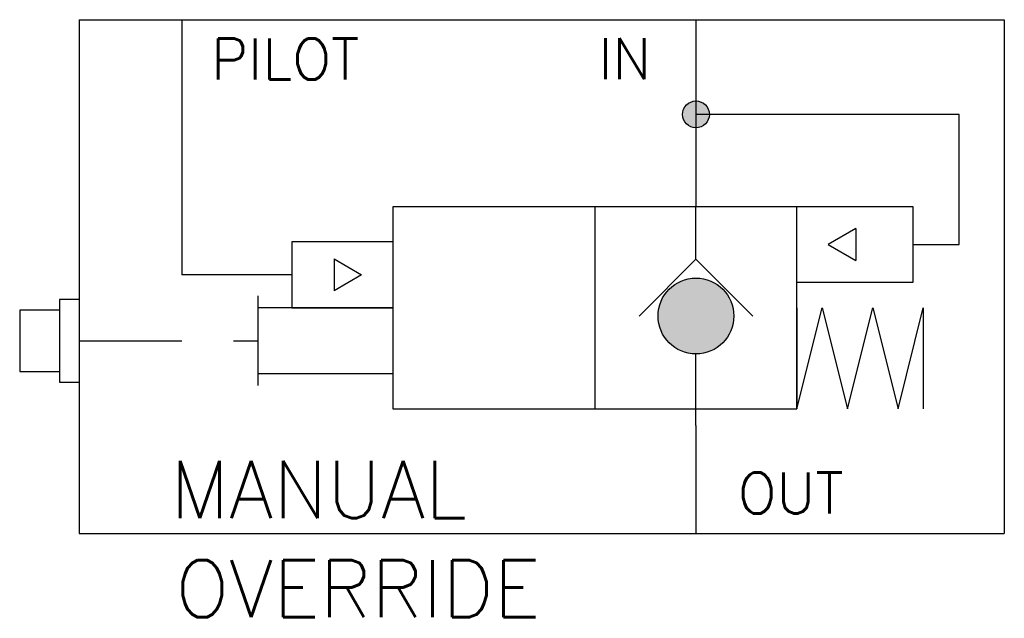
# Model space of a CAD drawing. Header units: inches. Extents: x 9.68 to 12.07, y 15.68 to 17.14.
import ezdxf
from ezdxf.enums import TextEntityAlignment as Align

# ---------------------------------------------------------------- set-up
doc = ezdxf.new("R2010")
doc.units = ezdxf.units.IN
doc.header["$MEASUREMENT"] = 0
doc.linetypes.add('HIDDEN', pattern=[0.375, 0.25, -0.125])
doc.styles.add('ROMANS', font='romans')

msp = doc.modelspace()

# ---------------------------------------------------------------- hatches: boundary and pattern name
h = msp.add_hatch(color=256)
h.paths.add_polyline_path([(11.3214, 16.942), (11.3214, 16.8766, -0.414214), (11.2886, 16.9093, -0.414214)])
h.paths.add_polyline_path([(11.3214, 16.942, -0.414214), (11.3541, 16.9093), (11.3214, 16.9093)])
h.paths.add_polyline_path([(11.3214, 16.9093), (11.3541, 16.9093, -0.414214), (11.3214, 16.8766)])
msp.add_hatch(color=256).paths.add_polyline_path([(11.2292, 16.4188, -1), (11.4135, 16.4188, -1)])

# ---------------------------------------------------------------- linework, layer by layer
for p, q in [((9.8214, 17.1398), (9.8214, 15.8898)), ((9.8214, 17.1398), (12.0714, 17.1398)), ((10.0714, 17.1398), (10.0714, 16.5191)), ((11.3214, 17.1398), (11.3214, 16.6848)), ((12.0714, 17.1398), (12.0714, 15.8898)), ((11.9617, 16.9093), (11.3214, 16.9093)), ((11.9617, 16.5928), (11.9617, 16.9093)), ((11.0756, 16.6848), (11.0756, 16.1932)), ((11.3214, 16.5571), (11.3214, 16.6848)), ((11.8494, 16.6848), (11.5671, 16.6848)), ((11.8494, 16.5009), (11.8494, 16.6848)), ((10.584, 16.5991), (10.3384, 16.5991)), ((10.3384, 16.5991), (10.3384, 16.439)), ((11.8494, 16.5928), (11.9617, 16.5928)), ((11.3214, 16.5571), (11.1831, 16.4188)), ((11.3214, 16.5571), (11.4596, 16.4188)), ((11.5671, 16.5009), (11.8494, 16.5009)), ((10.3384, 16.439), (10.584, 16.439)), ((11.3214, 16.1528), (11.3214, 16.3266)), ((11.3214, 16.1528), (11.3214, 16.1146)), ((11.3214, 16.1337), (11.3214, 15.8898)), ((9.8214, 15.8898), (12.0714, 15.8898))]:
    msp.add_line(p, q)
at = {"color": 7}
for p, q in [((11.71, 16.6315), (11.6431, 16.5928)), ((11.71, 16.6315), (11.71, 16.5542)), ((11.6431, 16.5928), (11.71, 16.5542)), ((10.4412, 16.5577), (10.5081, 16.5191)), ((10.4412, 16.5577), (10.4412, 16.4804)), ((10.5081, 16.5191), (10.4412, 16.4804)), ((9.7732, 16.459), (9.7732, 16.2581)), ((9.8214, 16.459), (9.7732, 16.459)), ((10.2567, 16.2494), (10.2567, 16.4676)), ((9.6767, 16.4333), (9.6767, 16.2838)), ((9.7732, 16.4333), (9.6767, 16.4333)), ((10.584, 16.439), (10.2567, 16.439)), ((9.6767, 16.2838), (9.7732, 16.2838)), ((10.584, 16.278), (10.2567, 16.278)), ((9.7732, 16.2581), (9.8214, 16.2581))]:
    msp.add_line(p, q, dxfattribs=at)
at = {"linetype": 'Continuous'}
msp.add_line((10.3384, 16.5191), (10.0714, 16.5191), dxfattribs=at)
at = {"color": 7, "linetype": 'HIDDEN'}
msp.add_line((9.8214, 16.3585), (10.2567, 16.3585), dxfattribs=at)
for points in [[(10.8298, 16.6848, 0, 0.0614, 0), (10.8298, 16.5619, 0, 0, 0), (10.8298, 16.1932, 0, 0, 0)], [(10.8298, 16.1932, 0, 0.0614, 0), (10.8298, 16.3161, 0, 0, 0), (10.8298, 16.6848, 0, 0, 0)]]:
    msp.add_lwpolyline(points, format="xyseb")
msp.add_lwpolyline([(11.0756, 16.1932), (11.5671, 16.1932), (11.5671, 16.6848), (11.0756, 16.6848), (10.584, 16.6848), (10.584, 16.1932)], close=True)
msp.add_lwpolyline([(11.5671, 16.439), (11.5671, 16.1932), (11.6286, 16.439), (11.69, 16.1932), (11.7515, 16.439), (11.8129, 16.1932), (11.8744, 16.439), (11.8744, 16.1932)])
for centre, radius in [((11.3214, 16.9093), 0.0327), ((11.3214, 16.4188), 0.0922)]:
    msp.add_circle(centre, radius)

# ---------------------------------------------------------------- texts
at = {"color": 7, "style": 'ROMANS'}
for s, p in [('MANUAL', (10.7641, 15.9272)), ('OVERRIDE', (10.9428, 15.6858))]:
    msp.add_text(s, height=0.13899, dxfattribs=at).set_placement(p, align=Align.RIGHT)
at = {"char_height": 0.1, "attachment_point": 3, "style": 'ROMANS'}
for s, insert, width in [('PILOT', (10.5026, 17.094), 0.405315), ('IN', (11.2125, 17.0952), 0.18495), ('OUT', (11.6802, 16.0381), 0.335833)]:
    msp.add_mtext(s, dxfattribs=dict(at, insert=insert, width=width))

doc.saveas('drawing.dxf')
